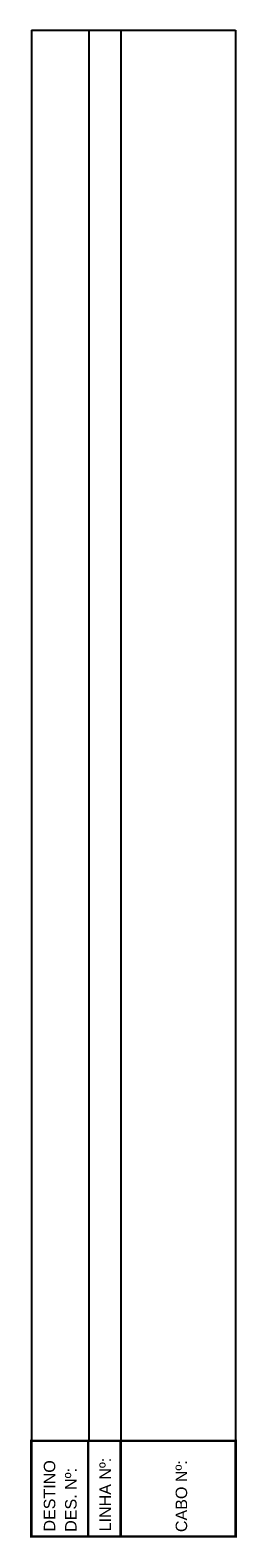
# Model space of a CAD drawing. Extents: x 172 to 205, y 28 to 265.
import ezdxf

# ---------------------------------------------------------------- set-up
doc = ezdxf.new("R2010")
doc.units = 0
doc.header["$MEASUREMENT"] = 0
doc.layers.get('0').update_dxf_attribs({"linetype": 'CONTINUOUS'})
doc.styles.add('ARIAL', font='arial.ttf')

msp = doc.modelspace()

# ---------------------------------------------------------------- linework, layer by layer
at = {"color": 7}
for p, q in [((172.33, 264.56), (172.33, 43.56)), ((181.33, 264.56), (181.33, 43.56)), ((186.33, 264.56), (186.33, 43.56)), ((204.33, 264.56), (204.33, 43.56))]:
    msp.add_line(p, q, dxfattribs=at)
msp.add_line((172.33, 264.56), (204.33, 264.56))
at = {"color": 7, "const_width": 0.4}
msp.add_lwpolyline([(172.33, 28.56), (172.33, 43.56), (204.33, 43.56), (204.33, 28.56)], close=True, dxfattribs=at)
for points in [[(181.22, 43.72), (181.22, 28.56)], [(186.33, 43.56), (186.33, 28.56)]]:
    msp.add_lwpolyline(points, dxfattribs=at)

# ---------------------------------------------------------------- texts
at = {"color": 1, "style": 'ARIAL'}
for s, p in [('LINHA Nº:', (184.8, 29.37)), ('DESTINO', (176.07, 29.34)), ('DES. Nº:', (179.41, 29.3)), ('CABO Nº:', (196.74, 29.26))]:
    msp.add_text(s, height=1.8, rotation=90, dxfattribs=at).set_placement(p)

doc.saveas('drawing.dxf')
